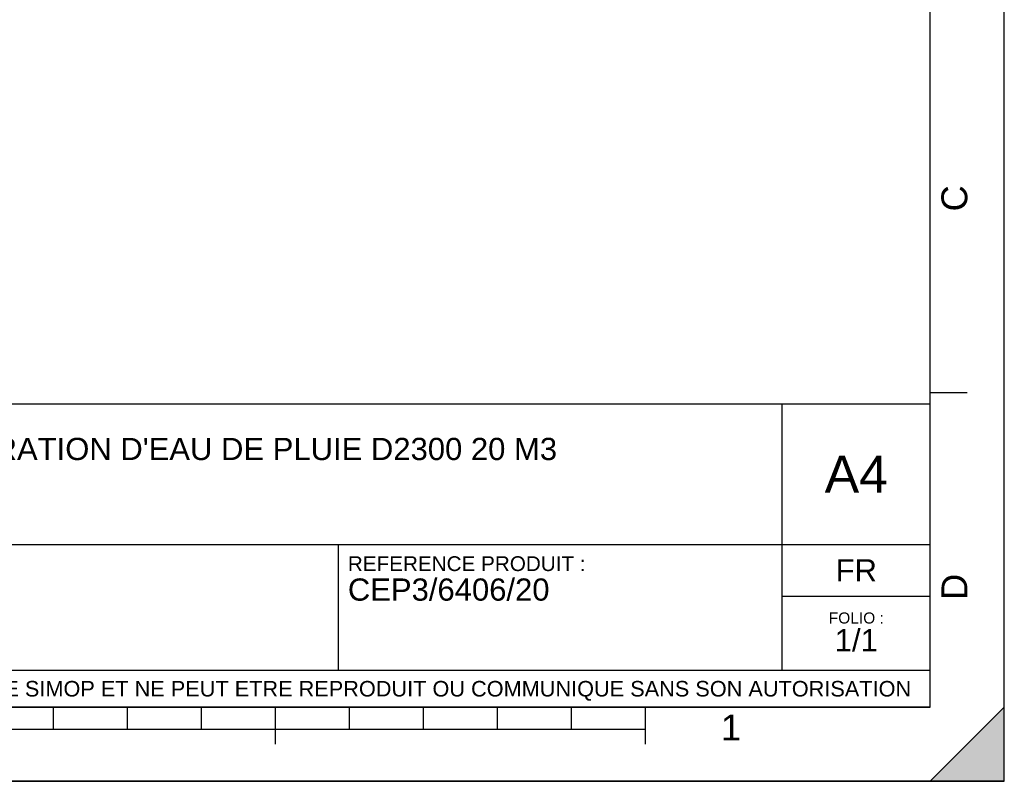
# Model space of a CAD drawing. Header units: millimetres. Extents: x 0 to 297, y 0 to 210.
# Tile 12 of 26: x 164 to 297, y 0 to 103. Entities that reach past the tile are written whole.
import ezdxf

# ---------------------------------------------------------------- set-up
doc = ezdxf.new("R2010")
doc.units = ezdxf.units.MM
doc.header["$LTSCALE"] = 16.335
doc.layers.get('0').update_dxf_attribs({"linetype": 'CONTINUOUS'})
doc.styles.get("Standard").update_dxf_attribs({"font": 'arial.ttf'})
doc.styles.add('TEXTSTYLE_2', font='arial.ttf')

# ---------------------------------------------------------------- blocks, each defined once
blk = doc.blocks.new('MARGEA4_BL0', base_point=(148.51, 105.01))
at = {"color": 7, "linetype": 'Continuous'}
for p, q in [((297.01, 0.01), (297.01, 210.01)), ((297.01, 0.01), (297.01, 210.01)), ((287.01, 10.01), (287.01, 200.01)), ((292.01, 52.51), (287.01, 52.51)), ((287.01, 10.01), (10.01, 10.01)), ((168.51, 7.01), (168.51, 10.01)), ((178.51, 7.01), (178.51, 10.01)), ((188.51, 7.01), (188.51, 10.01)), ((198.51, 5.01), (198.51, 10.01)), ((208.51, 7.01), (208.51, 10.01)), ((218.51, 7.01), (218.51, 10.01)), ((228.51, 7.01), (228.51, 10.01)), ((238.51, 7.01), (238.51, 10.01)), ((248.51, 5.01), (248.51, 10.01)), ((297.01, 10.01), (287.01, 0.01)), ((297.01, 10.01), (287.01, 0.01)), ((297.01, 0.01), (297.01, 10.01)), ((248.51, 7.01), (48.51, 7.01)), ((297.01, 0.01), (0.01, 0.01)), ((297.01, 0.01), (0.01, 0.01)), ((287.01, 0.01), (297.01, 0.01))]:
    blk.add_line(p, q, dxfattribs=at)
blk.add_solid([(297.01, 10.01), (287.01, 0.01), (297.01, 0.01)], dxfattribs=at)
at = {"color": 5, "linetype": 'Continuous', "style": 'TEXTSTYLE_2', "oblique": 0}
for s, p in [('C', (292.01, 77.01)), ('D', (292.01, 24.51))]:
    blk.add_text(s, height=3.5, rotation=90, dxfattribs=at).set_placement(p)
blk.add_text('1', height=3.5, dxfattribs=at).set_placement((258.71, 5.52))
blk = doc.blocks.new('*T6')
at = {"color": 2, "linetype": 'Continuous'}
for p, q in [((0, 0), (0, 41)), ((0, 41), (190, 41)), ((25, 22), (25, 41)), ((170, 5), (170, 41)), ((190, 0), (190, 41)), ((0, 31.5), (25, 31.5)), ((0, 22), (190, 22)), ((110, 5), (110, 22)), ((170, 15), (190, 15)), ((0, 5), (190, 5)), ((0, 0), (190, 0))]:
    blk.add_line(p, q, dxfattribs=at)
at = {"color": 5, "linetype": 'Continuous', "line_spacing_factor": 0.9}
for s, insert, char_height, width, attachment_point in [('ECHELLE :\\P\\H2.5;1:100', (1.28, 39.4), 2, 28.5204, 1), ("TITRE :\\P\\H3.0;CUVE DE RECUPERATION D'EAU DE PLUIE D2300 20 M3\\P\\H2.0; \\P \\P ", (26.28, 39.4), 2, 226.171, 1), ('A4', (180, 34), 5, 17.0632, 2), ('REFERENCE PRODUIT :\\P\\H3.0;CEP3/6406/20', (111.28, 20.4), 2, 64.1338, 1), ('FR', (180, 20), 3, 11.1524, 2), ('FOLIO :  \\P\\H3.0;1/1', (180, 12.81), 1.5, 17.197, 2), ('CE PLAN EST LA PROPRIETE DE LA SOCIETE SIMOP ET NE PEUT ETRE REPRODUIT OU COMMUNIQUE SANS SON AUTORISATION', (95, 3.55), 2.1, 368.8974, 2)]:
    blk.add_mtext(s, dxfattribs=dict(at, insert=insert, char_height=char_height, width=width, attachment_point=attachment_point))

msp = doc.modelspace()

# ---------------------------------------------------------------- linework, layer by layer
at = {"color": 7, "linetype": 'Continuous'}
for p, q in [((297, 0), (297, 210)), ((297.01, 0.01), (297.01, 200.01)), ((0, 0), (297, 0))]:
    msp.add_line(p, q, dxfattribs=at)

# ---------------------------------------------------------------- block references
at = {"color": 2, "linetype": 'Continuous'}
msp.add_blockref('MARGEA4_BL0', (148.51, 105.01), dxfattribs=at)
msp.add_blockref('*T6', (97.01, 10.01))

doc.saveas('drawing.dxf')
